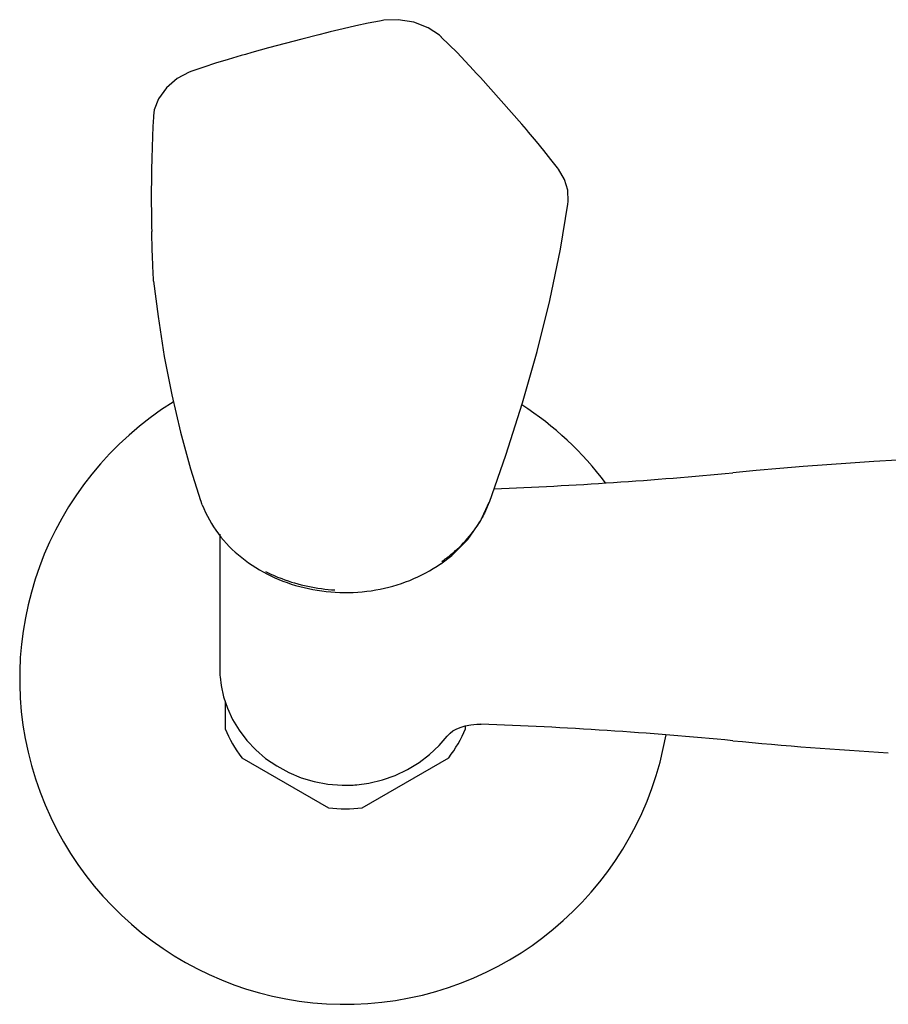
# Model space of a CAD drawing. Header units: millimetres. Extents: x -21 to 737, y 5 to 427.
# Tile 5 of 8: x 86 to 173, y 329 to 427. Entities that reach past the tile are written whole.
import ezdxf

# ---------------------------------------------------------------- set-up
doc = ezdxf.new("R2010")
doc.units = ezdxf.units.MM
doc.header["$LTSCALE"] = 23.1
doc.layers.get('0').update_dxf_attribs({"linetype": 'CONTINUOUS'})
doc.layers.add('ACHSEN', color=7, linetype='CONTINUOUS')
doc.layers.add('FLAECHEN', color=7, linetype='CONTINUOUS')

msp = doc.modelspace()

# ---------------------------------------------------------------- linework, layer by layer
at = {"color": 7, "linetype": 'CONTINUOUS'}
for p, q in [((116.599, 425.54), (116.599, 425.541)), ((140.712, 408.443), (140.71, 408.433)), ((99.34, 400.988), (99.314, 401.528)), ((99.357, 400.77), (99.34, 400.988)), ((99.359, 400.746), (99.357, 400.77)), ((104.208, 378.452), (104.05, 378.881)), ((132.858, 378.719), (132.395, 377.618)), ((105.975, 375.515), (105.956, 362.011)), ((128.004, 372.555), (128.01, 372.559)), ((106.485, 358.841), (106.485, 356.109)), ((130.485, 356.109), (130.485, 356.405)), ((108.155, 353.217), (116.816, 348.217)), ((120.155, 348.217), (128.816, 353.217)), ((118.46, 350.46), (118.485, 350.459)), ((118.46, 350.459), (118.485, 350.459))]:
    msp.add_line(p, q, dxfattribs=at)
for points in [[(122.073, 426.75), (121.914, 426.72), (120.762, 426.492), (119.553, 426.237), (118.286, 425.949), (116.964, 425.631), (116.599, 425.541)], [(128.071, 425.119), (127.878, 425.298), (126.766, 426.043), (125.321, 426.596), (123.755, 426.851), (122.323, 426.792), (122.071, 426.75)], [(116.599, 425.541), (115.839, 425.351), (114.157, 424.921), (112.485, 424.482), (110.823, 424.033), (109.171, 423.574), (108.532, 423.394)], [(131.563, 421.526), (131.281, 421.83), (130.443, 422.723), (129.635, 423.562), (128.858, 424.346), (128.067, 425.123)], [(108.532, 423.393), (108.089, 423.267), (106.788, 422.886), (105.546, 422.505), (104.365, 422.123), (103.17, 421.719)], [(103.17, 421.719), (102.886, 421.613), (101.7, 420.981), (100.626, 420.056), (99.835, 418.953), (99.417, 417.842), (99.339, 417.264)], [(136.556, 415.897), (136.103, 416.426), (135.084, 417.603), (134.056, 418.771), (133.019, 419.93), (131.974, 421.079), (131.563, 421.526)], [(99.339, 417.265), (99.332, 417.136), (99.285, 416.2), (99.239, 415.199), (99.2, 414.136), (99.167, 413.014), (99.16, 412.707)], [(139.758, 411.943), (139.666, 412.063), (139.002, 412.916), (138.299, 413.799), (137.556, 414.707), (136.772, 415.642), (136.555, 415.897)], [(140.71, 408.432), (140.744, 408.719), (140.696, 409.829), (140.373, 410.904), (139.758, 411.942)], [(132.867, 378.721), (134.512, 383.411), (136.183, 388.626), (137.637, 393.738), (138.892, 398.828), (139.958, 403.967), (140.712, 408.443)], [(99.357, 400.77), (99.792, 397.226), (100.416, 393.237), (101.157, 389.408), (102.022, 385.699), (103.033, 382.045), (104.049, 378.879)], [(128.008, 372.563), (129.102, 373.397), (130.712, 374.998), (131.996, 376.826), (132.856, 378.726)]]:
    msp.add_lwpolyline(points, dxfattribs=at)
for centre, radius, start, end in [((253.144, 409.201), 154.023, 178.70703, 181.29298), ((122.334, 382.574), 11.217, 331.28393, 333.77385), ((121.946, 382.793), 11.662, 324.63101, 331.25524), ((121.612, 383.024), 12.068, 323.10983, 324.65646), ((119.986, 384.653), 14.377, 304.46011, 308.97887), ((118.485, 361.109), 13, 202.61986, 217.38014), ((118.485, 361.109), 13, 322.61986, 337.38014), ((118.485, 361.109), 13, 262.61986, 277.38014)]:
    msp.add_arc(centre, radius, start, end, dxfattribs=at)
for points, knots in [([(99.314, 401.528), (99.298, 401.882), (99.233, 403.279), (99.185, 404.677), (99.161, 405.72)], [0, 0, 0, 0, 0.253795, 1, 1, 1, 1]), ([(104.212, 378.453), (104.613, 377.426), (105.708, 375.467), (108.082, 373.051), (111.024, 371.231), (115.489, 369.66), (121.541, 369.457), (126.087, 371.234), (128.003, 372.555)], [0, 0, 0, 0, 0.119218, 0.239292, 0.362805, 0.490118, 0.748172, 1, 1, 1, 1]), ([(129.03, 373.476), (129.242, 373.648), (130.055, 374.346), (130.785, 375.141), (131.264, 375.78)], [0, 0, 0, 0, 0.254779, 1, 1, 1, 1]), ([(110.53, 371.798), (111.054, 371.529), (113.245, 370.556), (115.642, 370.059), (117.446, 369.957)], [0, 0, 0, 0, 0.245608, 1, 1, 1, 1])]:
    msp.add_open_spline(points, degree=3, knots=knots, dxfattribs=at)
at = {"layer": 'ACHSEN', "color": 7, "linetype": 'CONTINUOUS'}
for start, end in [(121.88502, 350.04306), (36.94283, 57.14789)]:
    msp.add_arc((118.485, 361.109), 32.5, start, end, dxfattribs=at)
at = {"layer": 'FLAECHEN', "color": 7, "linetype": 'CONTINUOUS'}
for p, q in [((105.956, 362.011), (105.956, 362.01)), ((132.035, 356.549), (132.031, 356.549)), ((128.646, 355.356), (128.645, 355.355))]:
    msp.add_line(p, q, dxfattribs=at)
for points in [[(105.956, 362.01), (105.956, 361.883), (105.962, 361.658), (105.973, 361.431), (105.983, 361.28)], [(105.983, 361.279), (106.086, 360.416), (106.333, 359.291), (106.721, 358.146), (107.239, 357.031), (107.886, 355.962), (108.661, 354.942), (109.552, 353.997), (110.536, 353.151), (111.643, 352.387), (112.838, 351.735), (114.079, 351.219), (115.38, 350.831), (116.747, 350.575), (118.169, 350.463)], [(128.645, 355.354), (128.749, 355.477), (128.95, 355.67), (129.225, 355.88), (129.544, 356.07), (129.938, 356.244), (130.436, 356.396), (131.01, 356.503), (131.62, 356.552), (132.036, 356.55)], [(119.634, 350.509), (120.85, 350.673), (122.194, 350.992), (123.465, 351.438), (124.694, 352.021), (125.851, 352.726), (126.901, 353.53), (127.843, 354.422), (128.645, 355.356)]]:
    msp.add_lwpolyline(points, dxfattribs=at)
for centre, radius, start, end in [((194.785, -6.303), 389.773, 84.46023, 95.53977), ((118.485, 780.379), 400.6, 272.12431, 275.53977), ((118.485, -43.821), 400.6, 84.46023, 88.06259), ((194.785, 742.86), 389.773, 264.46023, 266.7494), ((118.485, 363.561), 13.102, 268.62005, 275.03027)]:
    msp.add_arc(centre, radius, start, end, dxfattribs=at)

doc.saveas('drawing.dxf')
